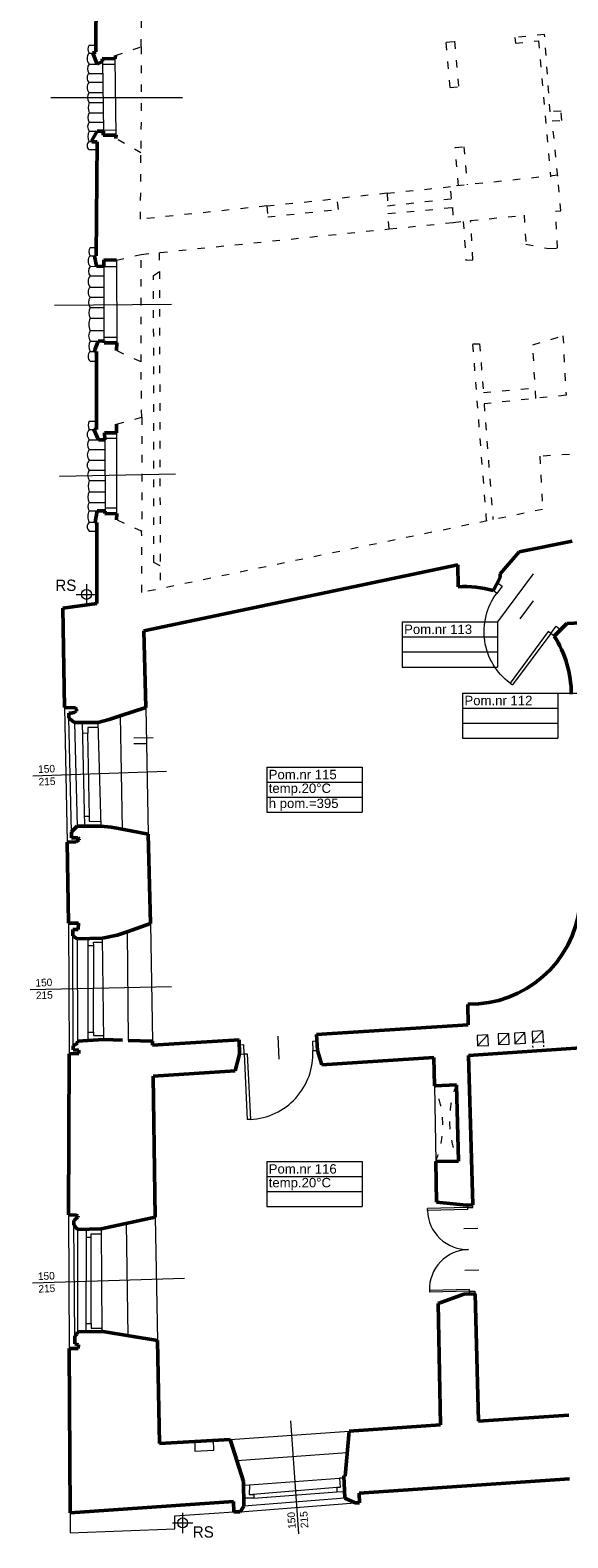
# Model space of a CAD drawing. Header units: millimetres. Extents: x -127811 to -59050, y -244477 to -114521.
# Tile 9 of 16: x -65154 to -64298, y -123762 to -121361. Entities that reach past the tile are written whole.
import ezdxf

# ---------------------------------------------------------------- set-up
doc = ezdxf.new("R2010")
doc.units = ezdxf.units.MM
doc.header["$MEASUREMENT"] = 0
doc.linetypes.add('XREF$0$ACAD_ISO03W100', pattern=[30, 12, -18])
doc.layers.add('XREF', color=8, linetype='Continuous')
for name, color, linetype, lineweight in [('XREF$0$arch C', 8, 'Continuous', 13), ('XREF$0$arch drzwi', 8, 'Continuous', 13), ('XREF$0$arch N', 8, 'XREF$0$ACAD_ISO03W100', 13), ('XREF$0$arch P', 8, 'Continuous', 50), ('XREF$0$opis', 8, 'Continuous', 0), ('XREF$0$opis - pomieszczenia', 8, 'Continuous', 0)]:
    doc.layers.add(name, color=color, linetype=linetype, lineweight=lineweight)
doc.styles.add('XREF$0$AB arial', font='arial.ttf')
doc.styles.add('XREF$0$Standard', font='txt')

# ---------------------------------------------------------------- blocks, each defined once
blk = doc.blocks.new('XREF$0$A$C5C5B553C')
at = {"layer": 'XREF$0$arch drzwi', "color": 0}
for p, q in [((0, 0), (0, -12)), ((6, 0), (0, 0)), ((6, -12), (6, 0)), ((51, 9), (51, -21)), ((96, 0), (96, -12)), ((102, 0), (96, 0)), ((102, -12), (102, 0)), ((0, -12), (6, -12)), ((6, -12), (6, -97.9)), ((6, -12), (10, -12)), ((10, -12), (10, -98)), ((96, -12), (102, -12)), ((10, -98), (6, -98))]:
    blk.add_line(p, q, dxfattribs=at)
blk.add_arc((10, -12), 86, 270, 0.0003, dxfattribs=at)
blk = doc.blocks.new('XREF$0$001')
at = {"layer": 'XREF$0$arch drzwi', "color": 0}
for p, q in [((-108, 13.5), (-108, 0)), ((-101.3, 13.5), (-108, 13.5)), ((-108, 0), (-101.3, 0)), ((-101.3, 0), (-101.3, 13.5)), ((-101.3, 0), (-101.2, -96.6)), ((-101.3, 0), (-96.8, 0)), ((-96.8, 0), (-96.7, -96.7)), ((-50.6, 23.7), (-50.6, -10.1)), ((50.6, 23.7), (50.6, -10.1)), ((96.8, 0), (96.7, -96.7)), ((101.3, 0), (96.8, 0)), ((101.3, 0), (101.2, -96.6)), ((101.3, 0), (101.3, 13.5)), ((101.3, 13.5), (108, 13.5)), ((108, 0), (101.3, 0)), ((108, 13.5), (108, 0)), ((-96.7, -96.7), (-101.2, -96.7)), ((96.7, -96.7), (101.2, -96.7))]:
    blk.add_line(p, q, dxfattribs=at)
for centre, start, end in [((-96.8, 0), 270.0291, 0.0294), ((96.8, 0), 179.9706, 269.9709)]:
    blk.add_arc(centre, 96.8, start, end, dxfattribs=at)
blk = doc.blocks.new('XREF$0$B-01')
at = {"layer": 'XREF$0$opis - pomieszczenia', "color": 0}
for p, q in [((-72, 72), (80, 72)), ((-72, 72), (-72, 0)), ((80, 72), (80, 0)), ((-72, 48), (80, 48)), ((-72, 24), (80, 24)), ((-72, 0), (80, 0))]:
    blk.add_line(p, q, dxfattribs=at)
blk = doc.blocks.new('XREF')
at = {"layer": 'XREF$0$arch C'}
for p, q in [((-65060.3, -121385.1), (-65049.7, -121385.1)), ((-65060.3, -121397.4), (-65054.5, -121397.4)), ((-65060.3, -121415.1), (-65047.9, -121415.1)), ((-65039, -121410.8), (-65037.7, -121521.7)), ((-65039, -121415.2), (-65018.8, -121415)), ((-65017.5, -121528.4), (-65018.9, -121406.5)), ((-65060.3, -121429.9), (-65038.8, -121429.9)), ((-65060.3, -121444.1), (-65038.7, -121444.1)), ((-65121.6, -121468.1), (-64911.9, -121468.1)), ((-65060.3, -121460.4), (-65038.5, -121460.4)), ((-65060.3, -121476.3), (-65038.3, -121476.3)), ((-65060.3, -121492.8), (-65038.1, -121492.8)), ((-65060.3, -121507.5), (-65037.9, -121507.5)), ((-65060.3, -121522), (-65047.6, -121522)), ((-65037.8, -121520.1), (-65017.6, -121519.9)), ((-65060.3, -121538.6), (-65056.2, -121538.3)), ((-65060.3, -121550.9), (-65048.2, -121550.9)), ((-65058.8, -121707.1), (-65049.2, -121707.1)), ((-65058.7, -121737.2), (-65048.9, -121737.1)), ((-65058.6, -121720.3), (-65052.1, -121720.3)), ((-65037.1, -121737.3), (-65037.1, -121855.8)), ((-65037.1, -121737.3), (-65016.6, -121737.6)), ((-65016.6, -121727.5), (-65016.4, -121859.1)), ((-65058.8, -121752.5), (-65037.1, -121752.5)), ((-65058.8, -121770.2), (-65037.1, -121770.2)), ((-65058.8, -121786.3), (-65037.1, -121786.3)), ((-65115.5, -121799), (-64929.3, -121797.3)), ((-65058.8, -121802.7), (-65037.1, -121802.7)), ((-65058.8, -121819.9), (-65037.1, -121819.9)), ((-65058.8, -121839.4), (-65037.1, -121839.4)), ((-65058.8, -121856.3), (-65046, -121856.3)), ((-65037.1, -121849.8), (-65016.5, -121849.8)), ((-65058.8, -121872.8), (-65051.6, -121872.7)), ((-65058.8, -121888.4), (-65048.7, -121888.4)), ((-65060.2, -121983.5), (-65048.7, -121983.5)), ((-65060.2, -121996.8), (-65052.9, -121996.8)), ((-65016.7, -122002.5), (-65016.7, -122130.9)), ((-65060.2, -122013.3), (-65045.6, -122013.3)), ((-65035.6, -122010.7), (-65016.7, -122010.7)), ((-65035.6, -122013.3), (-65035, -122126.6)), ((-65060.2, -122028.8), (-65035.5, -122028.8)), ((-65060.2, -122046), (-65035.4, -122046)), ((-65107.8, -122071.4), (-64922.7, -122067.6)), ((-65060.2, -122061.7), (-65035.3, -122061.7)), ((-65060.2, -122078.2), (-65035.2, -122078.2)), ((-65060.2, -122096.1), (-65035.1, -122096.1)), ((-65060.2, -122113.2), (-65035.1, -122113.2)), ((-65035, -122121.9), (-65016.7, -122121.9)), ((-65060.2, -122126.6), (-65047.4, -122126.6)), ((-65060.2, -122144.8), (-65050.8, -122144.8)), ((-65060.2, -122158.8), (-65048.1, -122158.8)), ((-64947.2, -122214), (-64957.1, -122208.9)), ((-65064.6, -122243.4), (-65064.6, -122275.8)), ((-65080.8, -122259.6), (-65048.5, -122259.6)), ((-65064.6, -122263.1), (-65064.6, -122275.8)), ((-65099.5, -122439.8), (-65095.5, -122654.2)), ((-65088.7, -122638), (-65092.7, -122456.5)), ((-65011, -122452.9), (-65007.7, -122633.6)), ((-64970.3, -122439.5), (-64966.4, -122641.5)), ((-65083.7, -122463.9), (-65079.4, -122628.7)), ((-65067.2, -122628.7), (-65070.8, -122463.7)), ((-65062.4, -122480.7), (-65070.4, -122480.9)), ((-65059.7, -122613.4), (-65062.6, -122480.7)), ((-65046.2, -122471.8), (-65062.4, -122471.8)), ((-65062.4, -122471.8), (-65062.4, -122480.7)), ((-65046.4, -122463.7), (-65041.9, -122628.7)), ((-64958.2, -122488.3), (-64989.3, -122488.5)), ((-64989.2, -122497.3), (-64969.2, -122496.9)), ((-65150.1, -122548.4), (-64937.4, -122541.2)), ((-65059.7, -122613.4), (-65067.5, -122613.6)), ((-65059.7, -122621.4), (-65059.7, -122613.4)), ((-65042, -122621.8), (-65059.7, -122621.4)), ((-65093.5, -122783.1), (-65092.3, -122991.3)), ((-64962.7, -122783.8), (-64959.5, -122971.2)), ((-65085.6, -122978.4), (-65086.3, -122803.6)), ((-65079.7, -122808.3), (-65078.9, -122970.9)), ((-65062.5, -122807.7), (-65062.7, -122970)), ((-65062.5, -122819), (-65053.1, -122818.8)), ((-65053.5, -122813.6), (-65039.1, -122813.4)), ((-65053.1, -122818.8), (-65053.5, -122813.6)), ((-65053.4, -122956.9), (-65053.1, -122818.8)), ((-65037.1, -122968.6), (-65039.1, -122807)), ((-64999.8, -122796.8), (-64998.3, -122969.9)), ((-65154.4, -122888.8), (-64929.4, -122884.1)), ((-65062.7, -122956.7), (-65053.4, -122956.9)), ((-65053.4, -122956.9), (-65053.4, -122962.1)), ((-65053.4, -122962.1), (-65037.2, -122961.9)), ((-64425.2, -122961), (-64442.2, -122961.9)), ((-64442.2, -122961.9), (-64441.6, -122978.8)), ((-64441.6, -122978.8), (-64425.2, -122961)), ((-64424.3, -122977.9), (-64425.2, -122961)), ((-64392, -122958.8), (-64408.9, -122959.7)), ((-64408.9, -122959.7), (-64408.3, -122976.7)), ((-64408.3, -122976.7), (-64392, -122958.8)), ((-64391.1, -122975.7), (-64392, -122958.8)), ((-64366.1, -122957.6), (-64383, -122958.5)), ((-64383, -122958.5), (-64382.4, -122975.4)), ((-64382.4, -122975.4), (-64366.1, -122957.6)), ((-64365.2, -122974.5), (-64366.1, -122957.6)), ((-64337.7, -122954.8), (-64354.7, -122955.7)), ((-64354.7, -122955.7), (-64354.1, -122972.7)), ((-64354.1, -122972.7), (-64337.7, -122954.8)), ((-64336.8, -122971.7), (-64337.7, -122954.8)), ((-64441.6, -122978.8), (-64424.3, -122977.9)), ((-64408.3, -122976.7), (-64391.1, -122975.7)), ((-64382.4, -122975.4), (-64365.2, -122974.5)), ((-64354.1, -122972.7), (-64336.8, -122971.7)), ((-64510.4, -123042.4), (-64508.3, -123163)), ((-65093.1, -123247.8), (-65092.3, -123460.8)), ((-64955, -123251.4), (-64951.6, -123447.9)), ((-65083.3, -123440.4), (-65084.8, -123263.5)), ((-65078.9, -123271.3), (-65079.1, -123433.9)), ((-65065.2, -123270.9), (-65065.5, -123433.8)), ((-65041.3, -123270.2), (-65039.9, -123433.6)), ((-65001.6, -123261.6), (-64998.6, -123440.1)), ((-65065.2, -123283.5), (-65057.2, -123283.5)), ((-65057.2, -123278.1), (-65041.2, -123277.9)), ((-65057.2, -123283.5), (-65057.2, -123278.1)), ((-65057.2, -123420.6), (-65057.2, -123283.5)), ((-65150.5, -123356.1), (-64908.4, -123348.7)), ((-65065.5, -123420.9), (-65057.2, -123420.6)), ((-65057.2, -123420.6), (-65057.2, -123428.4)), ((-65057.2, -123428.4), (-65040, -123428.3)), ((-64739.4, -123575.6), (-64726.6, -123756)), ((-64892, -123608.5), (-64892.1, -123624.2)), ((-64861.6, -123622.6), (-64862.5, -123606.8)), ((-64835.9, -123605.4), (-64646, -123592.4)), ((-64892.1, -123624.2), (-64861.6, -123622.6)), ((-64825.2, -123638.8), (-64649.2, -123626.1)), ((-64814.4, -123678.3), (-64804.7, -123677.9)), ((-64804.7, -123677.9), (-64805.3, -123693.2)), ((-64804.7, -123677.9), (-64661.3, -123667.3)), ((-64665.9, -123682), (-64799.4, -123693)), ((-64660.7, -123682.1), (-64665.9, -123682)), ((-64665.9, -123682), (-64665.6, -123688.9)), ((-64654.3, -123667.1), (-64661.3, -123667.3)), ((-64661.3, -123667.3), (-64660.7, -123682.1)), ((-64819.9, -123720.5), (-64636.8, -123706.4)), ((-64798.2, -123698.8), (-64814.1, -123699)), ((-64652.9, -123698.9), (-64814, -123711.7)), ((-64805.3, -123693.2), (-64798.2, -123693)), ((-64798.2, -123698.8), (-64665.6, -123688.9)), ((-64798.2, -123693), (-64798.2, -123698.8)), ((-64665.6, -123688.9), (-64653.3, -123688.3)), ((-65090.6, -123722.4), (-65090.4, -123754.2)), ((-64923.8, -123727), (-64830, -123720.5)), ((-64923.8, -123747.9), (-64923.8, -123727)), ((-64911.4, -123722.3), (-64911.4, -123754.6)), ((-65090.4, -123754.2), (-64923.8, -123747.9)), ((-64927.6, -123738.4), (-64895.2, -123738.4)), ((-64911.4, -123741.9), (-64911.4, -123754.6))]:
    blk.add_line(p, q, dxfattribs=at)
for centre in [(-65064.6, -122259.6), (-64911.4, -123738.4)]:
    blk.add_circle(centre, 7.94, dxfattribs=at)
for centre, radius, start, end in [((-65050.3, -121406.3), 13.3, 138.5056, 221.4944), ((-65051.3, -121391.2), 10.9, 145.4211, 214.5789), ((-65051.4, -121422.5), 11.6, 140.3001, 219.6999), ((-65054.3, -121437), 9.31, 130.1372, 229.8628), ((-65051.9, -121452.2), 11.7, 136.1354, 223.8645), ((-65049.7, -121468.3), 13.3, 143.0544, 216.9456), ((-65049.8, -121500.2), 12.8, 144.8951, 215.1049), ((-65043, -121484.5), 19.1, 154.5074, 205.4925), ((-65051, -121514.7), 11.8, 142.2713, 217.7287), ((-65046.6, -121530.3), 16, 148.7791, 211.3152), ((-65056.4, -121544.8), 7.32, 122.5615, 237.3114), ((-65048.4, -121713.6), 12.2, 148.1061, 213.2604), ((-65049.7, -121728.8), 12.3, 136.4764, 222.9967), ((-65049.1, -121744.9), 12.3, 141.2542, 218.1512), ((-65048.6, -121761.3), 13.4, 138.9246, 221.0754), ((-65050.4, -121778.3), 11.6, 136.0333, 223.9667), ((-65047.6, -121794.5), 13.8, 143.8564, 216.1436), ((-65039.9, -121811.3), 20.8, 155.5483, 204.4517), ((-65039.6, -121829.6), 21.5, 153.0919, 206.9081), ((-65045.5, -121847.8), 15.7, 147.4302, 212.5698), ((-65045.3, -121864.5), 15.8, 148.5674, 211.4326), ((-65051.4, -121880.6), 10.7, 133.2925, 226.7075), ((-65051.7, -122005), 11.8, 135.8123, 224.1877), ((-65049.8, -121990.2), 12.3, 147.571, 212.429), ((-65050.3, -122021), 12.6, 141.9695, 218.0305), ((-65050.6, -122037.4), 12.8, 137.9346, 222.0654), ((-65052.4, -122053.9), 11.1, 134.8877, 225.1123), ((-65048.8, -122069.9), 14, 144.0954, 215.9046), ((-65045.8, -122104.6), 16.8, 149.4223, 210.5777), ((-65039.5, -122087.1), 22.6, 156.5572, 203.4428), ((-65052.2, -122119.9), 10.4, 139.7101, 220.2899), ((-65054.6, -122151.8), 8.95, 128.5416, 231.4584), ((-65043.6, -122135.7), 18.9, 151.2589, 208.7411)]:
    blk.add_arc(centre, radius, start, end, dxfattribs=at)
at = {"layer": 'XREF$0$arch N', "linetype": 'XREF$0$ACAD_ISO03W100'}
for p, q in [((-64977.4, -121387.4), (-64976.4, -121284.3)), ((-64491.8, -121379.9), (-64478.3, -121378.7)), ((-64478.3, -121378.7), (-64471.9, -121451.3)), ((-64334.8, -121368), (-64382.3, -121372.6)), ((-64382.3, -121372.6), (-64381.4, -121381.8)), ((-64381.4, -121381.8), (-64344.6, -121378)), ((-64344.6, -121378), (-64325.3, -121594.4)), ((-64326, -121491.1), (-64334.8, -121368)), ((-65018.6, -121401.4), (-64977.4, -121387.4)), ((-64977.4, -121387.4), (-64977.9, -121556.3)), ((-64485.5, -121452.5), (-64491.8, -121379.9)), ((-64485.5, -121452.5), (-64471.9, -121451.3)), ((-64308.5, -121489.9), (-64326, -121491.1)), ((-64307.3, -121504.8), (-64308.5, -121489.9)), ((-64322.6, -121505.2), (-64307.3, -121504.8)), ((-64313.9, -121593.3), (-64322.6, -121505.2)), ((-64977.9, -121556.3), (-65017.7, -121533.5)), ((-64477.3, -121547.9), (-64463.4, -121546.7)), ((-64463.4, -121546.7), (-64458, -121607.3)), ((-64978.5, -121662.2), (-64977.9, -121556.3)), ((-64472, -121608.8), (-64477.3, -121547.9)), ((-64314, -121592.1), (-64484.9, -121610.2)), ((-64308.9, -121649), (-64314, -121592.1)), ((-64585.8, -121620.8), (-64484.9, -121610.2)), ((-64482.9, -121629.3), (-64484.9, -121610.2)), ((-64777.4, -121641), (-64978.5, -121662.2)), ((-64777.4, -121641), (-64665.1, -121629.2)), ((-64777.4, -121641), (-64775.7, -121658.4)), ((-64585.8, -121620.8), (-64665.1, -121629.2)), ((-64663.2, -121646.4), (-64665.1, -121629.2)), ((-64585.8, -121620.8), (-64585, -121640.8)), ((-64585, -121640.8), (-64482.9, -121629.3)), ((-64775.7, -121658.4), (-64663.2, -121646.4)), ((-64584.4, -121653.2), (-64481.4, -121643.5)), ((-64582.2, -121677.6), (-64584.4, -121653.2)), ((-64582.2, -121677.6), (-64480.1, -121667.2)), ((-64481.4, -121643.5), (-64480.1, -121667.2)), ((-64480.1, -121667.2), (-64464.3, -121665.6)), ((-64464.3, -121665.6), (-64460.3, -121727.1)), ((-64452.7, -121664.4), (-64367.4, -121655.6)), ((-64449, -121726.6), (-64452.7, -121664.4)), ((-64367.4, -121655.6), (-64364.6, -121701.6)), ((-64317.5, -121649.5), (-64308.9, -121649)), ((-64314.3, -121708), (-64317.5, -121649.5)), ((-64977.3, -121718.1), (-64582.2, -121677.6)), ((-64948.6, -121715.2), (-64947.1, -122250.5)), ((-64364.6, -121701.6), (-64327.9, -121709)), ((-64327.9, -121709), (-64314.3, -121708)), ((-65016.6, -121727.5), (-64977.3, -121718.1)), ((-64977.6, -121889.4), (-64977.3, -121718.1)), ((-64460.3, -121727.1), (-64449, -121726.6)), ((-64957.7, -121751.6), (-64948.5, -121745.4)), ((-64957.1, -122208.9), (-64957.7, -121751.6)), ((-64353.6, -121862.1), (-64305.5, -121847.6)), ((-64305.5, -121847.6), (-64300.7, -121942.5)), ((-64977.6, -121889.4), (-65016.9, -121871.3)), ((-64427.2, -122142.7), (-64449.1, -121860.5)), ((-64449.1, -121860.5), (-64438.3, -121860.5)), ((-64438.3, -121860.5), (-64432.4, -121938.2)), ((-64348.9, -121947.5), (-64353.6, -121862.1)), ((-64976.6, -121977.6), (-64977.6, -121889.4)), ((-64432.4, -121938.2), (-64349.8, -121930.6)), ((-64300.7, -121942.5), (-64431.3, -121956)), ((-65016.7, -121988.4), (-64976.6, -121977.6)), ((-64976.6, -121977.6), (-64976.7, -122158.9)), ((-64431.3, -121956), (-64417.1, -122140.6)), ((-64295.4, -122036.8), (-64342.4, -122039.5)), ((-64342.4, -122039.5), (-64338, -122124.2)), ((-64976.7, -122158.9), (-65016.8, -122140.8)), ((-64338, -122124.2), (-64976.6, -122256.6)), ((-64976.6, -122256.6), (-64976.7, -122158.9))]:
    blk.add_line(p, q, dxfattribs=at)
at = {"layer": 'XREF$0$arch N', "linetype": 'XREF$0$ACAD_ISO03W100', "ltscale": 0.2}
for p, q in [((-64354.1, -122972.7), (-64353.6, -122987)), ((-64336.8, -122971.7), (-64336.1, -122985.8))]:
    blk.add_line(p, q, dxfattribs=at)
at = {"layer": 'XREF$0$arch N', "linetype": 'XREF$0$ACAD_ISO03W100'}
for centre, radius, start, end in [((-64650, -123105.1), 153, 337.8044, 24.1987), ((-64331, -123097.8), 155.3, 158.4145, 204.5577)]:
    blk.add_arc(centre, radius, start, end, dxfattribs=at)
at = {"layer": 'XREF$0$arch P'}
for p, q in [((-65048, -121162.1), (-65049.8, -121395.5)), ((-65049.8, -121395.5), (-65054.6, -121397.5)), ((-65054.6, -121397.5), (-65047.8, -121415.3)), ((-65018.9, -121406.5), (-65018.6, -121401.4)), ((-65047.8, -121415.3), (-65039, -121410.8)), ((-65039, -121410.8), (-65039.4, -121405.9)), ((-65039.4, -121405.9), (-65018.9, -121406.5)), ((-65047.6, -121522), (-65056.3, -121536.7)), ((-65037.7, -121521.7), (-65047.6, -121522)), ((-65038.2, -121528.3), (-65037.7, -121521.7)), ((-65056.3, -121536.7), (-65056.2, -121538.6)), ((-65056.2, -121538.6), (-65047.7, -121538.6)), ((-65047.7, -121538.6), (-65049.3, -121720.3)), ((-65017.5, -121528.4), (-65038.2, -121528.3)), ((-65017.7, -121533.5), (-65017.5, -121528.4)), ((-65049.3, -121720.3), (-65052.1, -121720.3)), ((-65052.1, -121720.3), (-65048.9, -121737.1)), ((-65048.9, -121737.1), (-65037.1, -121737.3)), ((-65037.1, -121737.3), (-65037.1, -121727)), ((-65037.1, -121727), (-65016.6, -121727.5)), ((-65046, -121856.3), (-65051.5, -121870.2)), ((-65036.6, -121855.7), (-65046, -121856.3)), ((-65036.6, -121858.9), (-65036.6, -121855.7)), ((-65016.4, -121859.1), (-65036.6, -121858.9)), ((-65016.9, -121871.3), (-65016.4, -121859.1)), ((-65051.5, -121870.2), (-65051.6, -121872.8)), ((-65051.6, -121872.8), (-65048.7, -121872.8)), ((-65048.7, -121872.8), (-65048.7, -121996.9)), ((-65048.7, -121996.9), (-65052.9, -121996.8)), ((-65052.9, -121996.8), (-65045.6, -122013.3)), ((-65035.6, -122013.3), (-65035.7, -122002.5)), ((-65035.7, -122002.5), (-65016.7, -122002.5)), ((-65016.7, -122002.5), (-65016.7, -121988.4)), ((-65045.6, -122013.3), (-65035.6, -122013.3)), ((-65047.4, -122126.6), (-65050.8, -122144.8)), ((-65050.8, -122144.8), (-65048.1, -122145)), ((-65048.1, -122145), (-65048.2, -122274.2)), ((-65035, -122126.6), (-65047.4, -122126.6)), ((-65035.4, -122131.1), (-65035, -122126.6)), ((-65016.2, -122130.9), (-65035.4, -122131.1)), ((-65016.8, -122140.8), (-65016.2, -122130.9)), ((-64405.4, -122227), (-64375.4, -122191.9)), ((-64375.4, -122191.9), (-64291.1, -122174.9)), ((-64973.2, -122317.9), (-64473.2, -122212.4)), ((-64473.2, -122212.4), (-64472.6, -122247.4)), ((-64405.7, -122232.6), (-64416.8, -122253.7)), ((-64405.7, -122232.6), (-64405.4, -122227)), ((-65048.2, -122274.2), (-65102.5, -122281.5)), ((-65102.5, -122281.5), (-65099.5, -122439.8)), ((-64299.3, -122306.1), (-64319.4, -122325.9)), ((-64264.2, -122304.4), (-64299.3, -122306.1)), ((-64970.3, -122439.5), (-64973.2, -122317.9)), ((-65099.5, -122439.8), (-65082.3, -122440.1)), ((-65089.4, -122449), (-65092.7, -122448.9)), ((-65092.7, -122448.9), (-65092.7, -122456.5)), ((-65092.7, -122456.5), (-65083.7, -122463.9)), ((-65084.2, -122447.6), (-65089.4, -122449)), ((-65080.5, -122445.4), (-65084.2, -122447.6)), ((-65082.3, -122440.1), (-65080.3, -122442.6)), ((-65080.3, -122442.6), (-65080.5, -122445.4)), ((-65046.4, -122463.7), (-65028.3, -122458.6)), ((-65028.3, -122458.6), (-65011, -122452.9)), ((-65011, -122452.9), (-64970.3, -122439.5)), ((-65083.7, -122463.9), (-65070.8, -122463.7)), ((-65070.8, -122463.7), (-65046.4, -122463.7)), ((-65079.4, -122628.7), (-65088.7, -122638)), ((-65088.7, -122638), (-65088.6, -122647.2)), ((-65088.6, -122647.2), (-65078.4, -122647.3)), ((-65076.4, -122650.7), (-65080.8, -122653.9)), ((-65041.9, -122628.7), (-65079.4, -122628.7)), ((-65078.4, -122647.3), (-65076.3, -122649.3)), ((-65076.3, -122649.3), (-65076.4, -122650.7)), ((-65025.4, -122630.2), (-65041.9, -122628.7)), ((-65007.7, -122633.6), (-65025.4, -122630.2)), ((-64966.4, -122641.5), (-65007.7, -122633.6)), ((-64962.7, -122783.8), (-64966.4, -122641.5)), ((-65080.8, -122653.9), (-65095.5, -122654.2)), ((-65095.5, -122654.2), (-65093.5, -122783.1)), ((-65093.5, -122783.1), (-65077.1, -122783.1)), ((-65077.6, -122793.2), (-65086.3, -122793.2)), ((-65086.3, -122793.2), (-65086.3, -122803.6)), ((-65077.1, -122783.1), (-65077.6, -122793.2)), ((-64999.8, -122796.8), (-64962.7, -122783.8)), ((-65086.3, -122803.6), (-65079.7, -122808.3)), ((-65079.7, -122808.3), (-65039.1, -122807)), ((-65039.1, -122807), (-65015.7, -122802.3)), ((-65015.7, -122802.3), (-64999.8, -122796.8)), ((-64457.2, -122912.5), (-64456.8, -122945.1)), ((-64456.8, -122945.1), (-64698, -122960.5)), ((-64698, -122960.5), (-64696.8, -122985.9)), ((-65078.7, -122974.6), (-65085.6, -122978.4)), ((-65085.6, -122978.4), (-65085.6, -122984.9)), ((-65085.6, -122984.9), (-65076.9, -122985.3)), ((-65037.1, -122968.6), (-65078.9, -122970.9)), ((-65078.9, -122970.9), (-65078.7, -122974.6)), ((-65076.9, -122985.3), (-65076.9, -122990.6)), ((-65007.1, -122969.6), (-65037.1, -122968.6)), ((-64959.5, -122971.2), (-64998.3, -122969.9)), ((-64821.3, -122968.8), (-64959.5, -122977.7)), ((-64959.5, -122977.7), (-64959.5, -122971.2)), ((-64820.8, -122991.9), (-64821.3, -122968.8)), ((-64696.8, -122985.9), (-64689.9, -123009.1)), ((-64456, -122994.1), (-64238.2, -122979)), ((-65092.3, -122991.3), (-65093.1, -123247.8)), ((-65076.9, -122990.6), (-65092.3, -122991.3)), ((-64827.5, -123018.6), (-64820.8, -122991.9)), ((-64689.9, -123009.1), (-64511.2, -122997)), ((-64511.2, -122997), (-64510.4, -123042.4)), ((-64449, -123231.7), (-64456, -122994.1)), ((-64958.6, -123027.1), (-64827.5, -123018.6)), ((-64955, -123251.4), (-64958.6, -123027.1)), ((-64510.4, -123042.4), (-64475.4, -123040.6)), ((-64475.4, -123040.6), (-64472.2, -123162.3)), ((-64472.2, -123162.3), (-64508.3, -123163)), ((-64508.3, -123163), (-64507.2, -123227.5)), ((-64507.2, -123227.5), (-64459.4, -123232.5)), ((-65093.1, -123247.8), (-65081.7, -123248.2)), ((-65078.5, -123251.7), (-65084.9, -123256.8)), ((-65081.7, -123248.2), (-65078.1, -123249.4)), ((-65078.1, -123249.4), (-65078.5, -123251.7)), ((-65041.3, -123270.2), (-64955, -123251.4)), ((-64459.4, -123232.5), (-64449, -123231.7)), ((-65084.9, -123256.8), (-65084.8, -123263.5)), ((-65084.8, -123263.5), (-65078.9, -123271.3)), ((-65078.9, -123271.3), (-65041.3, -123270.2)), ((-64463.4, -123374.3), (-64504.1, -123388.7)), ((-64504.1, -123388.7), (-64500.7, -123582.3)), ((-64445.6, -123373.8), (-64463.4, -123374.3)), ((-64440, -123576.6), (-64445.6, -123373.8)), ((-65079.3, -123437.9), (-65083.3, -123440.4)), ((-65083.3, -123440.4), (-65083.2, -123453.4)), ((-65079.1, -123433.9), (-65079.3, -123437.9)), ((-65038.5, -123433.6), (-65079.1, -123433.9)), ((-64951.6, -123447.9), (-65038.5, -123433.6)), ((-65077.6, -123460.7), (-65092.3, -123460.8)), ((-65092.3, -123460.8), (-65090.6, -123722.4)), ((-65083.2, -123453.4), (-65077.5, -123454.7)), ((-65077.5, -123454.7), (-65077.6, -123460.7)), ((-64948.2, -123611.7), (-64951.6, -123447.9)), ((-64500.7, -123582.3), (-64646, -123592.4)), ((-64296.2, -123566.9), (-64440, -123576.6)), ((-64835.9, -123605.4), (-64948.2, -123611.7)), ((-64814.4, -123672.2), (-64835.9, -123605.4)), ((-64646, -123592.4), (-64652.7, -123663.7)), ((-64814, -123711.7), (-64814.4, -123672.2)), ((-64652.7, -123663.7), (-64654.5, -123663.5)), ((-64654.5, -123663.5), (-64652.9, -123698.9)), ((-64630.1, -123691.2), (-64295.4, -123668.1)), ((-65090.6, -123722.4), (-64830.4, -123704.5)), ((-64830.4, -123704.5), (-64830, -123720.5)), ((-64652.9, -123698.9), (-64636.8, -123706.4)), ((-64636.8, -123706.4), (-64629.8, -123706.4)), ((-64629.8, -123706.4), (-64630.1, -123691.2)), ((-64830, -123720.5), (-64819.9, -123720.5)), ((-64819.9, -123720.5), (-64814, -123711.7))]:
    blk.add_line(p, q, dxfattribs=at)
for centre, radius, start, end in [((-64463.7, -122418.5), 171.4, 74.1325, 92.9891), ((-64463.7, -122418.5), 171.4, 0, 32.6983), ((-64454.6, -122735.2), 177.3, 269.1551, 353.4404)]:
    blk.add_arc(centre, radius, start, end, dxfattribs=at)
at = {"layer": 'XREF$0$opis - pomieszczenia'}
for p, q in [((-64352.9, -122227), (-64409.6, -122303.3)), ((-64313.5, -122416.7), (-64197.8, -122416.7))]:
    blk.add_line(p, q, dxfattribs=at)
at = {"layer": 'XREF$0$arch drzwi', "linetype": 'Continuous'}
for name, p, xscale, yscale, zscale, rotation in [('XREF$0$A$C5C5B553C', (-64310.9, -122314.5), -1.188900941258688, 1.188900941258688, 1.188900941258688, 323.4153645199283), ('XREF$0$A$C5C5B553C', (-64821.5, -122977.3), 1.217863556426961, 1.217863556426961, 1.217863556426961, 2.786227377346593), ('XREF$0$001', (-64456.2, -123302.9), 0.6579243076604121, 0.6579243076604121, 0.6579243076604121, 271.3572695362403)]:
    blk.add_blockref(name, p, dxfattribs=dict(at, xscale=xscale, yscale=yscale, zscale=zscale, rotation=rotation))
at = {"layer": 'XREF$0$opis - pomieszczenia'}
for p in [(-64489.6, -122375.3), (-64393.5, -122488.7), (-64705.3, -122606.6), (-64705.3, -123234.7)]:
    blk.add_blockref('XREF$0$B-01', p, dxfattribs=at)
at = {"layer": 'XREF$0$opis', "char_height": 18, "attachment_point": 5, "style": 'XREF$0$Standard'}
for insert in [(-65097.5, -122245.2), (-64878.5, -123752.9)]:
    blk.add_mtext_dynamic_manual_height_columns('RS', width=71.788, gutter_width=12.5, heights=[0], dxfattribs=dict(at, insert=insert))
at = {"layer": 'XREF$0$opis', "char_height": 12, "attachment_point": 5, "style": 'XREF$0$Standard'}
for insert, rotation in [((-65127.8, -122547.6), 2.2333), ((-65132.1, -122887.9), 2.2333), ((-65128.2, -123355.2), 2.2333), ((-64727.9, -123733.8), 93.4464)]:
    blk.add_mtext_dynamic_manual_height_columns('150\\P215', width=71.788, gutter_width=12.5, heights=[0], dxfattribs=dict(at, insert=insert, rotation=rotation))
at = {"layer": 'XREF$0$opis - pomieszczenia', "char_height": 15, "attachment_point": 4, "style": 'XREF$0$AB arial'}
for s, width, insert in [('Pom.nr 113', 165.98, (-64558.6, -122315.3)), ('Pom.nr 112', 165.98, (-64462.5, -122428.7)), ('Pom.nr 115', 165.98, (-64774.3, -122546.6)), ('temp.20%%DC', 71.788, (-64774.3, -122570.6)), ('h pom.=395', 122.496, (-64774.3, -122594.6)), ('Pom.nr 116', 165.98, (-64774.3, -123174.7)), ('temp.20%%DC', 71.788, (-64774.3, -123198.7))]:
    blk.add_mtext_dynamic_manual_height_columns(s, width=width, gutter_width=12.5, heights=[0], dxfattribs=dict(at, insert=insert))

msp = doc.modelspace()

# ---------------------------------------------------------------- block references
at = {"layer": 'XREF'}
msp.add_blockref('XREF', (0, 0), dxfattribs=at)

doc.saveas('drawing.dxf')
